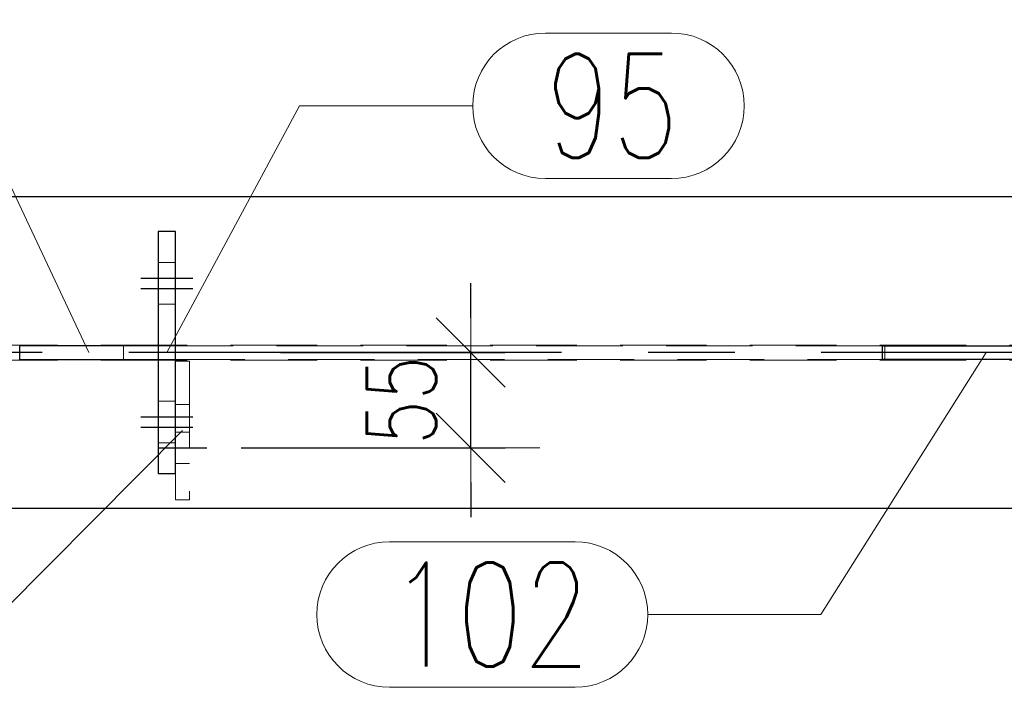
# Model space of a CAD drawing. Header units: millimetres. Extents: x 3526 to 4380, y 11541 to 12002.
# Tile 50 of 127: x 3835 to 3863, y 11848 to 11867. Entities that reach past the tile are written whole.
import ezdxf

# ---------------------------------------------------------------- set-up
doc = ezdxf.new("R2010")
doc.units = ezdxf.units.MM
doc.header["$LTSCALE"] = 10
doc.linetypes.add('HIDDEN', pattern=[0.375, 0.25, -0.125])
doc.linetypes.add('MITTE', pattern=[2, 1.25, -0.25, 0.25, -0.25])
doc.layers.get('Defpoints').update_dxf_attribs({"color": 1})
for name, color, linetype, lineweight in [('PS_DIM', 4, 'Continuous', 13), ('PS_Hidden', 2, 'HIDDEN', 9), ('PS_Pos', 1, 'Continuous', 15), ('PS_SOLID', 7, 'Continuous', 30)]:
    doc.layers.add(name, color=color, linetype=linetype, lineweight=lineweight)
doc.layers.add('PS_MID', color=5, linetype='MITTE')
doc.layers.add('PS_SHAPE', color=3, linetype='Continuous')
doc.styles.add('simplex', font='simplex.shx', dxfattribs={"width": 0.75})
doc.dimstyles.new('1_20_SC', dxfattribs={"dimtxt": 2, "dimasz": 1, "dimexe": 1, "dimexo": 1, "dimgap": 1, "dimtad": 1, "dimdec": 0, "dimlfac": 20, "dimtxsty": 'simplex', "dimblk": 'dimznak', "dimcen": 2, "dimclrd": 256, "dimclre": 256, "dimclrt": 4, "dimadec": 1, "dimazin": 0, "dimtfac": 1, "dimtdec": 0, "dimtix": 1, "dimtmove": 2, "dimatfit": 3, "dimldrblk": 'dim-grot', "dimfxl": 1, "dimarcsym": 0})

# ---------------------------------------------------------------- blocks, each defined once
blk = doc.blocks.new('dimznak')
at = {"color": 0}
for points in [[(0, 2), (0, -2)], [(-2, 0), (2, 0)]]:
    blk.add_lwpolyline(points, dxfattribs=at)
at = {"color": 2}
blk.add_lwpolyline([(1, 1), (-1, -1)], dxfattribs=at)
blk = doc.blocks.new('*D226')
at = {"layer": 'Defpoints', "color": 0, "transparency": 16777216}
for p in [(3841.237, 11857.885), (3847.734, 11857.885), (3840.109, 11855.135)]:
    blk.add_point(p, dxfattribs=at)
at = {"layer": 'PS_DIM', "lineweight": -2, "transparency": 16777216}
for p, q in [((3847.734, 11858.885), (3847.734, 11859.885)), ((3842.237, 11857.885), (3848.734, 11857.885)), ((3847.734, 11855.135), (3847.734, 11857.885)), ((3841.109, 11855.135), (3848.734, 11855.135)), ((3847.734, 11854.135), (3847.734, 11853.135))]:
    blk.add_line(p, q, dxfattribs=at)
for p, rotation in [((3847.734, 11857.885), 270), ((3847.734, 11855.135), 90)]:
    blk.add_blockref('dimznak', p, dxfattribs=dict(at, rotation=rotation))
at = {"layer": 'PS_DIM', "color": 4, "transparency": 16777216, "insert": (3845.734, 11856.51), "char_height": 2, "attachment_point": 5, "rotation": 90, "style": 'simplex'}
blk.add_mtext('55', dxfattribs=at)
blk = doc.blocks.new('dim-grot')
blk.add_hatch(color=256).paths.add_polyline_path([(0, 0), (-2, 0.5), (-2, -0.5)])
blk.add_lwpolyline([(0, 0), (-2, 0.5), (-2, -0.5), (0, 0)])
blk = doc.blocks.new('*X313')
at = {"layer": 'PS_Hidden', "color": 2, "linetype": 'HIDDEN'}
for p, q in [((3838.709, 11860.485), (3839.209, 11860.485)), ((3838.709, 11859.285), (3839.209, 11859.285)), ((3865.799, 11858.1), (3709.959, 11858.1)), ((3837.709, 11858.085), (3837.709, 11857.685)), ((3859.628, 11858.085), (3838.709, 11858.085)), ((3859.693, 11857.685), (3859.693, 11858.085)), ((3865.799, 11857.67), (3709.959, 11857.67)), ((3838.709, 11857.685), (3859.628, 11857.685)), ((3839.609, 11857.635), (3839.209, 11857.635)), ((3839.609, 11857.635), (3839.609, 11853.635)), ((3838.709, 11856.485), (3839.209, 11856.485)), ((3839.209, 11856.385), (3839.609, 11856.385)), ((3839.609, 11855.585), (3839.209, 11855.585)), ((3838.709, 11855.285), (3839.209, 11855.285)), ((3839.609, 11854.685), (3839.209, 11854.685)), ((3839.209, 11854.385), (3839.209, 11853.635)), ((3839.609, 11853.635), (3839.209, 11853.635))]:
    blk.add_line(p, q, dxfattribs=at)
at = {"layer": 'PS_MID', "color": 5, "linetype": 'MITTE'}
for p, q in [((3838.209, 11860.035), (3839.709, 11860.035)), ((3838.209, 11860.035), (3839.709, 11860.035)), ((3838.209, 11859.735), (3839.709, 11859.735)), ((3838.209, 11859.735), (3839.709, 11859.735)), ((3870.361, 11857.885), (3709.959, 11857.885)), ((3838.209, 11856.035), (3839.709, 11856.035)), ((3838.209, 11856.035), (3839.709, 11856.035)), ((3838.209, 11855.735), (3839.709, 11855.735)), ((3838.209, 11855.735), (3839.709, 11855.735)), ((3838.709, 11855.135), (3840.109, 11855.135))]:
    blk.add_line(p, q, dxfattribs=at)
at = {"layer": 'PS_SOLID', "color": 7, "linetype": 'Continuous'}
for p, q in [((3865.355, 11862.385), (3709.959, 11862.385)), ((3838.709, 11861.385), (3838.709, 11854.385)), ((3839.209, 11861.385), (3838.709, 11861.385)), ((3839.209, 11854.385), (3839.209, 11861.385)), ((3834.709, 11857.685), (3834.709, 11858.085)), ((3838.709, 11858.085), (3834.709, 11858.085)), ((3859.628, 11857.685), (3859.628, 11858.085)), ((3859.628, 11858.085), (3864.388, 11858.085)), ((3834.709, 11857.685), (3838.709, 11857.685)), ((3864.388, 11857.685), (3859.628, 11857.685)), ((3839.209, 11854.385), (3838.709, 11854.385)), ((3865.355, 11853.385), (3709.959, 11853.385))]:
    blk.add_line(p, q, dxfattribs=at)
blk = doc.blocks.new('*X335')
at = {"color": 1}
for p, q in [((3862.624, 11857.885), (3857.848, 11850.325)), ((3845.391, 11852.425), (3850.748, 11852.425)), ((3852.848, 11850.325), (3857.848, 11850.325)), ((3845.391, 11848.225), (3850.748, 11848.225))]:
    blk.add_line(p, q, dxfattribs=at)
for centre, start, end in [((3845.391, 11850.325), 90, 270), ((3850.748, 11850.325), 270, 90)]:
    blk.add_arc(centre, 2.1, start, end, dxfattribs=at)
at = {"color": 2, "style": 'simplex', "width": 0.75}
blk.add_text('102', height=3, dxfattribs=at).set_placement((3845.391, 11848.825))
blk = doc.blocks.new('*X336')
at = {"color": 1}
for p, q in [((3839.409, 11855.635), (3834.26, 11850.45)), ((3822.231, 11852.55), (3827.16, 11852.55)), ((3829.26, 11850.45), (3834.26, 11850.45)), ((3822.231, 11848.35), (3827.16, 11848.35))]:
    blk.add_line(p, q, dxfattribs=at)
for centre, start, end in [((3822.231, 11850.45), 90, 270), ((3827.16, 11850.45), 270, 90)]:
    blk.add_arc(centre, 2.1, start, end, dxfattribs=at)
at = {"color": 2, "style": 'simplex', "width": 0.75}
blk.add_text('110', height=3, dxfattribs=at).set_placement((3822.231, 11848.95))
blk = doc.blocks.new('*X337')
at = {"color": 1}
for p, q in [((3849.892, 11867.109), (3853.535, 11867.109)), ((3838.959, 11857.885), (3842.792, 11865.009)), ((3842.792, 11865.009), (3847.792, 11865.009)), ((3849.892, 11862.909), (3853.535, 11862.909))]:
    blk.add_line(p, q, dxfattribs=at)
for centre, start, end in [((3849.892, 11865.009), 90, 270), ((3853.535, 11865.009), 270, 90)]:
    blk.add_arc(centre, 2.1, start, end, dxfattribs=at)
at = {"color": 2, "style": 'simplex', "width": 0.75}
blk.add_text('95', height=3, dxfattribs=at).set_placement((3849.892, 11863.509))
blk = doc.blocks.new('*X338')
at = {"color": 1}
for p, q in [((3820.823, 11867.493), (3826.073, 11867.493)), ((3828.173, 11865.393), (3833.173, 11865.393)), ((3836.709, 11857.885), (3833.173, 11865.393)), ((3820.823, 11863.293), (3826.073, 11863.293))]:
    blk.add_line(p, q, dxfattribs=at)
for centre, start, end in [((3820.823, 11865.393), 90, 270), ((3826.073, 11865.393), 270, 90)]:
    blk.add_arc(centre, 2.1, start, end, dxfattribs=at)
at = {"color": 2, "style": 'simplex', "width": 0.75}
blk.add_text('109', height=3, dxfattribs=at).set_placement((3820.823, 11863.893))

msp = doc.modelspace()

# ---------------------------------------------------------------- block references
at = {"layer": 'PS_Pos'}
for name in ['*X338', '*X337', '*X335', '*X336']:
    msp.add_blockref(name, (0, 0), dxfattribs=at)
at = {"layer": 'PS_SHAPE'}
msp.add_blockref('*X313', (0, 0), dxfattribs=at)

# ---------------------------------------------------------------- dimensions: what is measured, and where the dimension line sits
at = {"layer": 'PS_DIM'}
dim = msp.add_linear_dim(base=(3847.734, 11857.885), p1=(3840.109, 11855.135), p2=(3841.237, 11857.885), angle=90, dimstyle='1_20_SC', dxfattribs=at)
dim.commit()
dim.dimension.update_dxf_attribs({"geometry": '*D226', "text_midpoint": (3845.734, 11856.51)})

doc.saveas('drawing.dxf')
